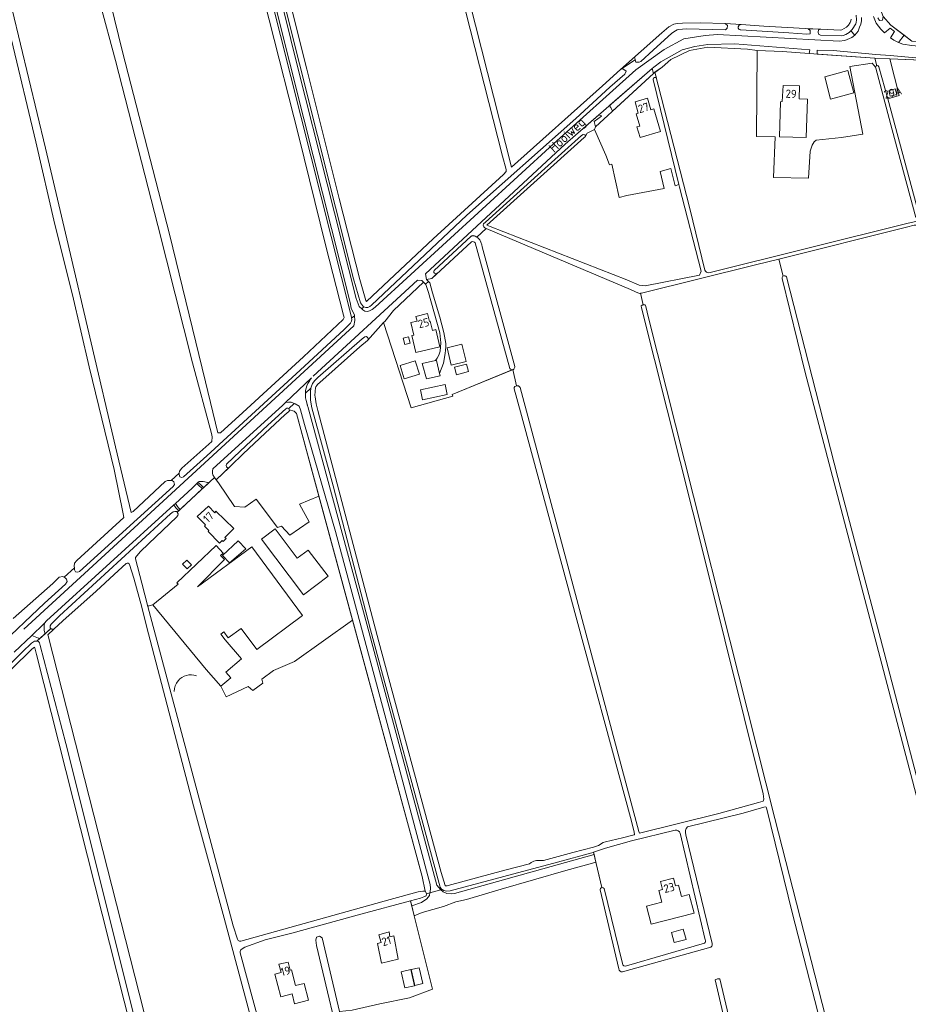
# Model space of a CAD drawing. Header units: metres. Extents: x 209813 to 223847, y 571801 to 587119.
# Tile 178 of 256: x 216248 to 216681, y 577986 to 578465. Entities that reach past the tile are written whole.
import ezdxf
from ezdxf.enums import TextEntityAlignment as Align

# ---------------------------------------------------------------- set-up
doc = ezdxf.new("R2010")
doc.units = ezdxf.units.M
for name, color, linetype, lineweight in [('B-RO-GR-BOUWLAND-GV', 8, 'Continuous', 0), ('B-RO-GR-GRAS-GV', 8, 'Continuous', 0), ('B-RO-GR-GROENVOORZIENING-GV', 8, 'Continuous', 0), ('B-RO-OG-BEBOUWING-GV', 8, 'Continuous', 0), ('B-RO-OG-BEBOUWING-T18', 8, 'Continuous', 0), ('B-RO-OG-BEBOUWING_OPSLAGTANK-GV', 8, 'Continuous', 0), ('B-RO-OG-TERREIN_CULTUURSCHEIDING-GV', 8, 'Continuous', 0), ('B-RO-OG-TERREIN_ERF-GV', 8, 'Continuous', 0), ('B-RO-OG-TOPOGRAFIE-T18', 8, 'Continuous', 0), ('B-RO-OG-WEG-GV', 8, 'Continuous', 0), ('B-RO-VH-GOOT-G', 8, 'Continuous', 0), ('B-RO-VH-ONVERHARD-GV', 8, 'Continuous', 0), ('B-RO-VH-VERHARDING_FUNDERING_ZAND-GV', 8, 'Continuous', 0), ('B-RO-VH-VERHARDING_HALFVERHARDING-GV', 8, 'Continuous', 0), ('B-RO-VH-VERHARDING_PUIN-GV', 8, 'Continuous', 0), ('B-RO-VH-VERHARDING_STRAATBAKSTEEN-GV', 8, 'Continuous', 0)]:
    doc.layers.add(name, color=color, linetype=linetype, lineweight=lineweight)
doc.styles.add('NLCS-ISO-M200-T18', font='txt', dxfattribs={"height": 0.36})

msp = doc.modelspace()

# ---------------------------------------------------------------- linework, layer by layer
at = {"layer": 'B-RO-GR-BOUWLAND-GV', "flags": 128}
msp.add_lwpolyline([(216339.236, 578149.164), (216313.316, 578180.569), (216311.354, 578180.099), (216310.895, 578179.835), (216352.419, 578024.4), (216354.473, 578017.81), (216354.848, 578017.134), (216355.436, 578016.798), (216356.158, 578016.798), (216428.887, 578037.114), (216442.415, 578040.937), (216444.795, 578041.242), (216445.818, 578041.201), (216444.382, 578048.267), (216410.496, 578173.124), (216382.241, 578153.026), (216372.09, 578148.616), (216366.384, 578144.386), (216366.914, 578142.401), (216362.019, 578138.829), (216359.77, 578140.814), (216349.043, 578135.803), (216346.388, 578140.931)], close=True, dxfattribs=at)
at = {"layer": 'B-RO-GR-BOUWLAND-GV'}
msp.add_lwpolyline([(216325.549, 578143.658, -0.3128978), (216334.461, 578146.01)], format="xyb", dxfattribs=at)
at = {"layer": 'B-RO-GR-GRAS-GV', "flags": 128}
for points in [[(216378.514, 578480.299), (216388.345, 578441.402), (216404.028, 578378.346), (216414.025, 578338.985), (216417.018, 578328.761), (216417.258, 578328.235), (216417.555, 578328.372), (216449.74, 578358.78), (216484.013, 578390.073), (216485.32, 578391.571), (216485.377, 578391.787), (216485.377, 578392.49), (216483.536, 578399.006), (216431.892, 578601.849)], [(216435.137, 578601.913), (216487.979, 578393.651), (216532.193, 578433.277), (216541.059, 578441.153), (216561.122, 578459.026), (216564.55, 578462.005), (216566.921, 578463.221), (216568.547, 578463.597), (216571.281, 578463.853), (216579.879, 578463.952), (216592.025, 578463.566), (216599.765, 578463.06), (216610.886, 578462.262), (216630.929, 578461.147), (216638.565, 578460.822), (216648.236, 578460.392), (216648.78, 578460.474), (216651.076, 578461.851), (216652.028, 578462.871), (216652.885, 578464.033), (216653.26, 578464.892), (216653.381, 578465.8)], [(216711.926, 578572.776), (216711.334, 578572.295), (216670.48, 578537.651), (216655.466, 578525.397), (216654.534, 578524.237), (216654.127, 578523.174), (216654.28, 578521.209), (216667.171, 578471.795), (216668.968, 578467.082), (216672.623, 578462.846), (216682.849, 578455.071), (216693.702, 578454.58), (216739.326, 578452.349), (216747.176, 578453.443)], [(216292.61, 578473.621), (216298.536, 578449.808), (216321.396, 578361.014), (216338.965, 578289.153), (216344.997, 578264.282), (216346.244, 578264.364), (216357.039, 578274.206), (216386.725, 578301.353), (216405.934, 578319.45), (216406.41, 578320.482), (216406.086, 578321.599), (216397.301, 578355.889), (216384.39, 578408.594), (216369.996, 578465.426), (216362.059, 578496.436)], [(216244.835, 578470.384), (216261.04, 578402.849), (216271.425, 578358.862), (216295.105, 578257.592), (216302.712, 578225.512), (216303.704, 578226.041), (216319.249, 578240.659), (216320.373, 578241.122), (216322.162, 578241.104), (216326.141, 578244.703), (216326.26, 578245.62), (216327.451, 578247.141), (216342.003, 578260.04), (216342.14, 578262.377), (216341.822, 578263.965), (216332.615, 578298.36), (216315.681, 578365.353), (216295.044, 578445.575), (216287.424, 578473.832)], [(216245.27, 578173.889), (216264.637, 578190.954), (216267.733, 578194.129), (216269.4, 578194.447), (216270.038, 578194.064), (216275.068, 578198.587), (216274.956, 578199.447), (216275.194, 578200.876), (216276.226, 578202.225), (216299.166, 578223.18), (216298.769, 578224.927), (216294.403, 578246.437), (216287.021, 578277.156), (216282.259, 578296.444), (216274.083, 578331.448), (216265.59, 578365.738), (216256.303, 578406.061), (216244.397, 578455.75)], [(216684.77, 578369.243), (216673.327, 578411.93), (216665.34, 578441.817), (216665.19, 578442.429), (216663.502, 578444.3), (216652.727, 578442.673), (216658.995, 578409.736), (216648.571, 578408.14), (216636.267, 578406.881), (216635.259, 578406.017), (216634.396, 578404.361), (216633.458, 578401.524), (216632.631, 578388.315), (216615.577, 578388.603), (216616.345, 578408.446), (216607.314, 578408.616), (216607.645, 578450.454), (216602.841, 578451.082), (216583.528, 578452.063), (216574.558, 578450.451), (216565.547, 578446.045), (216561.303, 578442.32), (216557.761, 578439.849), (216574.733, 578373.631), (216582.157, 578343.48)], [(216757.797, 578331.459), (216753.846, 578332.313), (216746.098, 578330.799), (216740.573, 578352.52), (216735.217, 578351.531), (216726.742, 578385.035), (216757.555, 578393.446), (216757.179, 578395.042), (216745.26, 578443.406), (216672.161, 578446.491), (216676.797, 578428.494), (216671.132, 578426.899), (216688.745, 578361.945), (216786.523, 577998.852), (216786.752, 577997.883), (216786.083, 577997.126), (216785.293, 577997.126), (216784.857, 577997.448), (216784.517, 577997.818), (216784.351, 577998.089)], [(216550.686, 578332.263), (216550.23, 578332.24), (216548.356, 578332.962), (216545.913, 578334.195), (216475.608, 578363.893), (216470.984, 578359.646), (216471.503, 578359.261), (216472.087, 578358.734), (216472.444, 578358.351), (216472.994, 578357.142), (216473.414, 578355.882), (216473.64, 578354.919), (216489.516, 578296.651), (216489.533, 578296.235), (216489.472, 578295.964), (216489.278, 578295.595), (216489.09, 578295.39), (216488.863, 578295.23), (216488.607, 578295.119)], [(216584.111, 578342.297), (216681.093, 578366.397), (216684.81, 578367.302)], [(216723.887, 577972.499), (216724.152, 577973.177), (216724.637, 577973.784), (216726.028, 577974.302), (216729.5, 577975.292), (216746.508, 577979.996), (216781.506, 577989.766), (216786.132, 577991.458), (216783.526, 578000.773), (216758.886, 578092.707), (216713.235, 578263.502), (216695.731, 578328.9), (216685.952, 578364.716), (216685.642, 578365.255), (216685.441, 578365.364), (216684.947, 578365.47), (216683.965, 578365.429), (216680.35, 578364.481), (216618.19, 578348.906)], [(216620.285, 578340.669), (216618.19, 578348.906), (216606.837, 578346.061), (216551.24, 578332.29), (216550.686, 578332.263), (216552.017, 578326.7)], [(216652.972, 577953.384), (216715.741, 577971.349), (216630.917, 578293.707), (216619.755, 578339.485)], [(216621.839, 578340.22), (216646.893, 578242.552), (216667.61, 578164.129), (216717.893, 577971.91)], [(216490.364, 578287.207), (216491.421, 578287.26), (216492.102, 578286.364), (216550.023, 578070.276), (216550.253, 578069.487), (216588.854, 578078.972), (216608.16, 578084.345), (216610.501, 578085.014), (216610.86, 578086.046), (216610.434, 578088.606), (216582.567, 578200.795), (216551.222, 578325.261), (216551.124, 578326.174), (216551.943, 578326.7), (216552.987, 578326.7)], [(216552.987, 578326.7), (216553.436, 578325.772), (216554.737, 578320.398), (216616.134, 578076.614), (216647.96, 577952.298), (216648.508, 577950.945), (216648.596, 577950.505)], [(216300.357, 578200.71), (216294.443, 578195.308), (216285.621, 578187.305), (216269.427, 578172.786), (216265.046, 578168.697), (216262.141, 578165.973), (216262.286, 578165.451), (216322.14, 577930.332), (216322.754, 577929.411), (216330.59, 577931.345), (216330.838, 577930.879)], [(216330.838, 577930.879), (216331.688, 577931.287), (216338.507, 577933.04), (216369.009, 577940.817), (216371.62, 577941.597), (216370.601, 577945.325), (216370.019, 577946.43), (216369.447, 577948.107), (216348.064, 578028.041), (216333.121, 578082.753), (216310.141, 578170.161), (216307.946, 578179.442), (216304.015, 578193.538), (216301.919, 578200.231)], [(216302.864, 577973.493), (216256.655, 578156.477), (216255.823, 578159.627), (216255.616, 578160), (216254.267, 578158.95), (216244.607, 578149.433), (216234.667, 578138.324), (216228.09, 578130.575), (216214.914, 578114.412), (216206.209, 578103.552), (216205.644, 578103.155), (216205.147, 578103.155), (216203.424, 578100.85), (216200.92, 578096.769), (216201.488, 578096.386), (216202.025, 578095.688), (216202.355, 578094.926), (216202.841, 578092.75), (216216.487, 578038.457), (216269.022, 577825.773)], [(216624.811, 578030.224), (216612.08, 578081.799), (216611.906, 578082.149), (216611.647, 578082.271), (216610.87, 578082.11), (216600.73, 578079.235), (216573.71, 578072.477)], [(216572.881, 578068.674), (216585.652, 578015.759)], [(216532.009, 578042.961), (216529.023, 578055.323), (216527.367, 578054.909), (216514.455, 578051.311), (216482.917, 578042.103), (216465.984, 578037.129), (216460.904, 578036.071), (216454.871, 578033.742), (216444.394, 578030.885), (216440.597, 578029.142), (216449.489, 577993.406), (216438.282, 577989.335), (216423.862, 577986.292), (216410.368, 577983.249), (216404.207, 577982.626), (216405.122, 577978.742), (216412.394, 577948.837), (216438.853, 577840.195), (216474.192, 577696.189), (216474.576, 577694.412), (216474.315, 577693.41), (216473.598, 577692.744), (216472.474, 577692.503)], [(216540.172, 578003.341), (216531.18, 578041.773)], [(216643.975, 577955.825), (216624.811, 578030.224)], [(216585.051, 578014.002), (216542.031, 578001.996)], [(216590.792, 577981.894), (216587.135, 577997.969), (216588.248, 577998.5), (216589.405, 577998.436), (216602.314, 577943.723)]]:
    msp.add_lwpolyline(points, dxfattribs=at)
for points in [[(216533.8, 578399.479), (216528.4, 578412.053), (216524.807, 578410.278), (216523.739, 578408.42), (216523.345, 578408.138), (216475.886, 578365.422), (216477.474, 578364.722), (216544.145, 578338.774), (216550.165, 578336.194), (216553.009, 578335.93), (216579.485, 578341.147), (216580.249, 578342.982), (216569.755, 578383.901), (216569.447, 578385.167), (216567.65, 578384.548), (216565.563, 578392.947), (216560.298, 578391.597), (216562.27, 578383.344), (216544.037, 578379.855), (216540.418, 578378.951), (216536.846, 578395.091), (216535.589, 578394.76)], [(216417.78, 578309.231), (216414.154, 578306.161), (216396.021, 578290.183), (216393.487, 578287.851), (216393.059, 578287.361), (216392.716, 578286.809), (216392.556, 578286.346), (216392.208, 578282.516), (216392.259, 578281.926), (216392.822, 578278.513), (216393.695, 578275.281), (216423.272, 578162.652), (216453.708, 578050.271), (216455.576, 578043.936), (216455.818, 578043.714), (216456.631, 578043.85), (216457.122, 578043.972), (216484.711, 578051.349), (216496.663, 578054.485), (216497.515, 578055.078), (216498.766, 578055.797), (216500.169, 578056.123), (216501.048, 578056.053), (216502.23, 578056.053), (216503.477, 578056.167), (216517.808, 578060.025), (216527.817, 578062.641), (216530.243, 578063.509), (216532.634, 578064.85), (216533.77, 578065.236), (216542.029, 578067.219), (216547.616, 578068.625), (216547.847, 578068.771), (216547.634, 578069.994), (216546.307, 578075.345), (216516.639, 578184.688), (216492.355, 578274.6), (216489.182, 578285.701), (216489.182, 578286.382), (216489.504, 578286.902), (216490.364, 578287.207), (216488.607, 578295.119), (216459.071, 578283.069), (216459.382, 578282.124), (216439.155, 578276.502), (216425.628, 578317.994)], [(216394.117, 578233.506), (216383.216, 578273.696), (216382.165, 578274.935), (216379.654, 578275.595), (216379.776, 578275.245), (216379.46, 578274.642), (216377.507, 578273.032), (216367.937, 578264.201), (216357.331, 578254.181), (216351.284, 578248.255), (216344.042, 578241.528), (216345.313, 578239.945), (216353.118, 578228.435), (216358.145, 578228.171), (216363.573, 578231.978), (216373.937, 578218.286), (216376.005, 578218.91), (216379.932, 578214.493), (216389.348, 578221.036), (216384.744, 578229.608)]]:
    msp.add_lwpolyline(points, close=True, dxfattribs=at)
at = {"layer": 'B-RO-GR-GRAS-GV'}
for points in [[(216582.157, 578343.48, 0.3082194), (216584.111, 578342.297)], [(216301.919, 578200.231, 0.5128699), (216300.357, 578200.71)], [(216573.71, 578072.477, 0.3208896), (216572.881, 578068.674)], [(216531.18, 578041.773, -0.4115802), (216532.009, 578042.961)], [(216585.652, 578015.759, -0.3518563), (216585.051, 578014.002)], [(216542.031, 578001.996, -0.4508014), (216540.172, 578003.341)]]:
    msp.add_lwpolyline(points, format="xyb", dxfattribs=at)
msp.add_arc((216620.849, 578339.706), 1.116, 27.43676, 189.07607, dxfattribs=at)
at = {"layer": 'B-RO-GR-GROENVOORZIENING-GV', "flags": 128}
for points in [[(216454.217, 578041.97), (216453.542, 578041.783), (216454.61, 578040.846), (216456.505, 578040.022), (216458.597, 578039.934), (216460.215, 578040.124), (216528.132, 578059.031), (216527.863, 578060.148), (216527.072, 578059.88), (216510.268, 578055.374), (216458.097, 578041.325), (216456.268, 578041.186), (216454.962, 578041.473)], [(216438.774, 578036.466), (216439.385, 578034.012), (216444.12, 578035.637), (216446.69, 578037.504), (216447.959, 578039.121), (216448.24, 578040.308), (216446.546, 578039.837), (216446.392, 578038.963), (216445.276, 578038.388), (216443.646, 578037.779)]]:
    msp.add_lwpolyline(points, close=True, dxfattribs=at)
at = {"layer": 'B-RO-OG-BEBOUWING-GV', "flags": 128}
for points in [[(216640.463, 578437.712), (216643.36, 578426.831), (216654.615, 578429.828), (216651.718, 578440.709)], [(216632.053, 578426.767), (216627.992, 578426.901), (216628.201, 578433.256), (216620.271, 578433.517), (216619.813, 578425.578), (216619.009, 578425.522), (216618.407, 578408.407), (216631.44, 578408.161)], [(216675.599, 578429.055), (216674.855, 578431.774), (216671.643, 578430.895), (216672.387, 578428.177)], [(216548.178, 578425.536), (216549.543, 578419.915), (216548.642, 578419.654), (216550.379, 578413.66), (216549.045, 578413.273), (216550.526, 578408.161), (216560.49, 578411.048), (216557.311, 578422.019), (216555.763, 578421.57), (216554.116, 578427.257)], [(216453.04, 578306.27), (216451.042, 578314.58), (216449.436, 578314.194), (216448.367, 578318.641), (216447.929, 578318.536), (216447.01, 578322.36), (216441.378, 578320.987), (216441.93, 578318.724), (216438.92, 578317.99), (216440.375, 578311.936), (216439.382, 578311.698), (216441.36, 578303.464)], [(216437.735, 578311.025), (216435.248, 578310.361), (216436.07, 578307.282), (216438.557, 578307.946)], [(216463.824, 578307.448), (216456.561, 578305.736), (216458.538, 578297.348), (216465.801, 578299.06)], [(216433.692, 578297.088), (216435.684, 578290.577), (216443.057, 578292.833), (216441.065, 578299.344)], [(216461.079, 578292.636), (216466.994, 578294.198), (216466.035, 578297.831), (216460.12, 578296.269)], [(216455.6, 578287.912), (216443.605, 578285.334), (216444.658, 578280.434), (216456.653, 578283.012)], [(216345.55, 578210.828), (216345.717, 578210.665), (216346.968, 578211.914), (216347.501, 578211.393), (216348.904, 578212.828), (216348.372, 578213.349), (216352.707, 578217.78), (216343.939, 578226.254), (216343.408, 578225.346), (216340.389, 578228.661), (216334.924, 578223.625), (216338.967, 578219.509), (216338.388, 578218.94), (216340.571, 578216.717), (216340.161, 578216.314)], [(216348.241, 578202.727), (216346.276, 578204.581), (216347.51, 578205.75), (216344.048, 578209.406), (216324.988, 578191.352), (216325.598, 578190.709), (216313.316, 578180.569), (216339.236, 578149.164), (216346.388, 578140.931), (216351.193, 578145.106), (216348.878, 578147.77), (216356.418, 578154.321), (216348.429, 578163.517), (216346.327, 578166.377), (216347.769, 578167.437), (216349.962, 578164.453), (216356.347, 578169.145), (216363.862, 578158.92), (216386.182, 578175.325), (216361.516, 578208.886), (216335.018, 578189.411)], [(216347.195, 578204.56), (216350.599, 578200.983), (216358.54, 578207.849), (216354.855, 578211.766)], [(216329.923, 578198.136), (216332.032, 578200.085), (216329.902, 578202.39), (216327.793, 578200.441)], [(216561.129, 578035.832), (216553.718, 578033.945), (216555.95, 578025.18), (216576.814, 578030.493), (216574.487, 578039.63), (216570.733, 578038.673), (216569.333, 578044.171), (216567.865, 578043.798), (216566.911, 578047.546), (216560.488, 578045.911), (216561.477, 578042.026), (216559.669, 578041.566)], [(216565.866, 578021.107), (216567.218, 578016.143), (216572.951, 578017.705), (216571.599, 578022.669)], [(216432.731, 578008.123), (216430.577, 578019.455), (216428.672, 578018.973), (216428.338, 578021.479), (216423.394, 578020.008), (216424.512, 578016.252), (216422.626, 578015.691), (216424.6, 578006.117)], [(216389.052, 577988.095), (216386.976, 577996.253), (216382.82, 577995.196), (216380.853, 578002.929), (216380.108, 578002.74), (216379.1, 578006.703), (216374.704, 578005.588), (216375.72, 578001.619), (216372.748, 578000.859), (216375.58, 577989.752), (216381.129, 577991.164), (216382.343, 577986.388)], [(216440.927, 577995.255), (216444.797, 577996.164), (216442.969, 578003.948), (216439.099, 578003.039)], [(216436.003, 577994.082), (216440.711, 577995.188), (216438.879, 578002.988), (216434.171, 578001.882)]]:
    msp.add_lwpolyline(points, close=True, dxfattribs=at)
at = {"layer": 'B-RO-OG-BEBOUWING_OPSLAGTANK-GV'}
msp.add_lwpolyline([(216325.549, 578143.658, 0.1783225), (216323.616, 578138.412)], format="xyb", dxfattribs=at)
at = {"layer": 'B-RO-OG-TERREIN_CULTUURSCHEIDING-GV', "flags": 128}
for points in [[(216410.082, 578320.097), (216411.448, 578321.37), (216411.431, 578321.606), (216409.87, 578324.953), (216409.367, 578327.784), (216386.79, 578417.148), (216366.021, 578500), (216362.27, 578514.622), (216359.898, 578520.293), (216357.497, 578528.93), (216354.938, 578528.291), (216357.19, 578520.142), (216356.767, 578518.872), (216356.767, 578518.195), (216357.898, 578518.195), (216358.044, 578519.364), (216359.769, 578519.734), (216360.624, 578516.491), (216409.973, 578320.625)], [(216378.176, 578481.187), (216376.731, 578487.537), (216376.745, 578486.789), (216376.469, 578485.961), (216375.506, 578485.686), (216374.652, 578485.97), (216374.226, 578486.736), (216372.34, 578494.366), (216363.107, 578530.331), (216361.743, 578529.99), (216365.792, 578515.119), (216384.057, 578441.341), (216412.244, 578329.744), (216413.784, 578325.912), (216415.053, 578324.729), (216416.061, 578325.668), (216415.866, 578325.738), (216414.446, 578327.662), (216410.948, 578339.361), (216375.931, 578479.031), (216375.556, 578480.478), (216375.726, 578481.44), (216376.573, 578481.735), (216377.323, 578481.87)]]:
    msp.add_lwpolyline(points, close=True, dxfattribs=at)
at = {"layer": 'B-RO-OG-TERREIN_ERF-GV', "flags": 128}
for points in [[(216664.817, 578446.812), (216632.853, 578448.939), (216619.913, 578449.937), (216607.645, 578450.454), (216607.314, 578408.616), (216616.345, 578408.446), (216615.577, 578388.603), (216632.631, 578388.315), (216633.458, 578401.524), (216634.396, 578404.361), (216635.259, 578406.017), (216636.267, 578406.881), (216648.571, 578408.14), (216658.995, 578409.736), (216652.727, 578442.673), (216663.502, 578444.3), (216665.19, 578442.429), (216665.555, 578443.055), (216665.816, 578443.085)], [(216558.503, 578436.944), (216557.761, 578439.849), (216557.015, 578439.328), (216528.776, 578413.383), (216528.4, 578412.053), (216533.8, 578399.479), (216535.589, 578394.76), (216536.846, 578395.091), (216540.418, 578378.951), (216544.037, 578379.855), (216562.27, 578383.344), (216560.298, 578391.597), (216565.563, 578392.947), (216567.65, 578384.548), (216569.447, 578385.167), (216556.964, 578436.43)], [(216468.428, 578357.299), (216449.066, 578339.513), (216446.551, 578339.05), (216448.103, 578337.396), (216449.456, 578332.443), (216452.988, 578320.618), (216455.048, 578313.18), (216455.935, 578307.897), (216455.935, 578306.148), (216455.629, 578303.031), (216454.805, 578298.192), (216452.942, 578293.197), (216453.192, 578292.118), (216446.511, 578290.572), (216444.511, 578298.052), (216450.879, 578299.485), (216451.772, 578300.648), (216452.614, 578302.118), (216453.222, 578304.111), (216453.562, 578308.234), (216453.03, 578312.991), (216447.599, 578332.625), (216446.274, 578336.622), (216445.094, 578337.679), (216430.431, 578323.879), (216426.241, 578318.545), (216425.628, 578317.994)], [(216425.628, 578317.994), (216439.155, 578276.502), (216459.382, 578282.124), (216459.071, 578283.069), (216488.472, 578295.085), (216488.056, 578295.068), (216487.785, 578295.129), (216487.416, 578295.323), (216487.211, 578295.511), (216487.063, 578295.716), (216470.316, 578356.831)], [(216567.598, 578070.949), (216546.4, 578065.648), (216533.775, 578062.11), (216528.846, 578060.48), (216527.863, 578060.148), (216532.009, 578042.961)], [(216582.264, 578017.565), (216570.116, 578069.413)], [(216533.071, 578042.484), (216541.917, 578005.937)], [(216410.368, 577983.249), (216423.862, 577986.292), (216438.282, 577989.335), (216449.489, 577993.406), (216440.597, 578029.142), (216438.774, 578036.466), (216414.637, 578029.962), (216381.025, 578020.802), (216367.992, 578017.461), (216358.104, 578013.957), (216356.732, 578013.149), (216356.098, 578012.594), (216355.736, 578011.899), (216355.722, 578011.124), (216372.742, 577948.94)], [(216406.726, 577956.71), (216393.04, 578014.817), (216392.585, 578017.292), (216392.899, 578018.784), (216394.416, 578019.218), (216395.76, 578018.461), (216404.207, 577982.626)], [(216543.907, 578004.889), (216581.918, 578015.8)]]:
    msp.add_lwpolyline(points, dxfattribs=at)
for points in [[(216664.817, 578446.812), (216665.816, 578443.085), (216666.387, 578443.153), (216666.874, 578442.6), (216671.132, 578426.899), (216676.797, 578428.494), (216672.161, 578446.491)], [(216654.615, 578429.828), (216643.36, 578426.831), (216640.463, 578437.712), (216651.718, 578440.709)], [(216618.407, 578408.407), (216619.009, 578425.522), (216619.813, 578425.578), (216620.271, 578433.517), (216628.201, 578433.256), (216627.992, 578426.901), (216632.053, 578426.767), (216631.44, 578408.161)], [(216671.643, 578430.895), (216674.855, 578431.774), (216675.599, 578429.055), (216672.387, 578428.177)], [(216548.642, 578419.654), (216549.543, 578419.915), (216548.178, 578425.536), (216554.116, 578427.257), (216555.763, 578421.57), (216557.311, 578422.019), (216560.49, 578411.048), (216550.526, 578408.161), (216549.045, 578413.273), (216550.379, 578413.66)], [(216439.382, 578311.698), (216440.375, 578311.936), (216438.92, 578317.99), (216441.93, 578318.724), (216441.378, 578320.987), (216447.01, 578322.36), (216447.929, 578318.536), (216448.367, 578318.641), (216449.436, 578314.194), (216451.042, 578314.58), (216453.04, 578306.27), (216441.36, 578303.464)], [(216436.07, 578307.282), (216435.248, 578310.361), (216437.735, 578311.025), (216438.557, 578307.946)], [(216458.538, 578297.348), (216456.561, 578305.736), (216463.824, 578307.448), (216465.801, 578299.06)], [(216443.057, 578292.833), (216435.684, 578290.577), (216433.692, 578297.088), (216441.065, 578299.344)], [(216466.035, 578297.831), (216466.994, 578294.198), (216461.079, 578292.636), (216460.12, 578296.269)], [(216444.658, 578280.434), (216443.605, 578285.334), (216455.6, 578287.912), (216456.653, 578283.012)], [(216349.043, 578135.803), (216359.77, 578140.814), (216362.019, 578138.829), (216366.914, 578142.401), (216366.384, 578144.386), (216372.09, 578148.616), (216382.241, 578153.026), (216410.496, 578173.124), (216394.117, 578233.506), (216384.744, 578229.608), (216389.348, 578221.036), (216379.932, 578214.493), (216376.005, 578218.91), (216373.937, 578218.286), (216363.573, 578231.978), (216358.145, 578228.171), (216353.118, 578228.435), (216345.313, 578239.945), (216343.24, 578242.527), (216325.12, 578225.685), (216325.624, 578224.965), (216325.5, 578224.035), (216324.776, 578223.252), (216311.329, 578210.413), (216307.119, 578206.415), (216304.854, 578203.639), (216304.8, 578202.942), (216307.856, 578191.211), (216310.895, 578179.835), (216311.354, 578180.099), (216313.316, 578180.569), (216325.598, 578190.709), (216324.988, 578191.352), (216344.048, 578209.406), (216347.51, 578205.75), (216346.276, 578204.581), (216348.241, 578202.727), (216335.018, 578189.411), (216361.516, 578208.886), (216386.182, 578175.325), (216363.862, 578158.92), (216356.347, 578169.145), (216349.962, 578164.453), (216347.769, 578167.437), (216346.327, 578166.377), (216348.429, 578163.517), (216356.418, 578154.321), (216348.878, 578147.77), (216351.193, 578145.106), (216346.388, 578140.931)], [(216345.717, 578210.665), (216340.161, 578216.314), (216340.571, 578216.717), (216338.388, 578218.94), (216338.967, 578219.509), (216334.924, 578223.625), (216340.389, 578228.661), (216343.408, 578225.346), (216343.939, 578226.254), (216352.707, 578217.78), (216348.372, 578213.349), (216348.904, 578212.828), (216347.501, 578211.393), (216346.968, 578211.914)], [(216388.96, 578207.294), (216398.59, 578194.488), (216386.571, 578185.45), (216366.177, 578212.57), (216372.851, 578217.589), (216383.555, 578203.355)], [(216358.54, 578207.849), (216350.599, 578200.983), (216347.195, 578204.56), (216354.855, 578211.766)], [(216327.793, 578200.441), (216329.902, 578202.39), (216332.032, 578200.085), (216329.923, 578198.136)], [(216560.488, 578045.911), (216566.911, 578047.546), (216567.865, 578043.798), (216569.333, 578044.171), (216570.733, 578038.673), (216574.487, 578039.63), (216576.814, 578030.493), (216555.95, 578025.18), (216553.718, 578033.945), (216561.129, 578035.832), (216559.669, 578041.566), (216561.477, 578042.026)], [(216423.394, 578020.008), (216428.338, 578021.479), (216428.672, 578018.973), (216430.577, 578019.455), (216432.731, 578008.123), (216424.6, 578006.117), (216422.626, 578015.691), (216424.512, 578016.252)], [(216372.748, 578000.859), (216375.72, 578001.619), (216374.704, 578005.588), (216379.1, 578006.703), (216380.108, 578002.74), (216380.853, 578002.929), (216382.82, 577995.196), (216386.976, 577996.253), (216389.052, 577988.095), (216382.343, 577986.388), (216381.129, 577991.164), (216375.58, 577989.752)], [(216439.099, 578003.039), (216442.969, 578003.948), (216444.797, 577996.164), (216440.927, 577995.255)], [(216440.711, 577995.188), (216436.003, 577994.082), (216434.171, 578001.882), (216438.879, 578002.988)]]:
    msp.add_lwpolyline(points, close=True, dxfattribs=at)
at = {"layer": 'B-RO-OG-TERREIN_ERF-GV'}
for points in [[(216470.316, 578356.831, 0.3261853), (216468.428, 578357.299)], [(216570.116, 578069.413, 0.2872393), (216567.598, 578070.949)], [(216532.009, 578042.961, -0.3100365), (216533.071, 578042.484)], [(216581.918, 578015.8, 0.3536133), (216582.264, 578017.565)], [(216541.917, 578005.937, 0.4988644), (216543.907, 578004.889)]]:
    msp.add_lwpolyline(points, format="xyb", dxfattribs=at)
msp.add_arc((216557.789, 578436.516), 0.832, 30.97238, 183.34649, dxfattribs=at)
msp.add_arc((216557.789, 578436.516), 0.832, 30.97238, 183.34649, dxfattribs=at)
at = {"layer": 'B-RO-OG-WEG-GV', "flags": 128}
for points in [[(216653.143, 578460.016), (216652.365, 578459.293), (216650.836, 578458.302), (216649.533, 578457.773), (216648.585, 578457.672), (216638.356, 578457.982), (216637.411, 578458.427), (216637.23, 578459.451), (216637.492, 578460.5), (216638.565, 578460.822), (216632.487, 578461.043), (216633.338, 578460.268), (216633.338, 578458.629), (216631.747, 578458.496), (216623.004, 578459.127), (216599.699, 578460.481), (216599.295, 578460.523), (216598.824, 578460.704), (216598.373, 578461.268), (216598.328, 578461.948), (216598.773, 578462.861), (216599.765, 578463.06), (216592.025, 578463.566), (216593.118, 578462.671), (216593.035, 578461.328), (216592.093, 578460.588), (216572.976, 578460.945), (216569.483, 578460.682), (216568.655, 578460.464), (216567.809, 578460.03), (216566.001, 578458.861), (216556.983, 578450.682), (216550.966, 578445.189), (216550.062, 578444.737), (216548.546, 578444.826), (216548.125, 578445.982), (216548.065, 578446.885)], [(216655.863, 578467.691), (216656.015, 578465.467), (216655.822, 578464.178), (216655.586, 578463.45), (216653.848, 578460.672), (216653.143, 578460.016), (216655.147, 578457.861), (216656.735, 578459.921), (216657.436, 578461.826), (216658.129, 578463.269), (216658.338, 578464.944), (216658.343, 578466.474)], [(216664.25, 578466.995), (216665.477, 578463.715), (216667.856, 578460.872), (216669.655, 578459.081), (216672.329, 578461.365), (216674.44, 578459.671), (216672.495, 578456.723), (216674.113, 578455.533), (216676.483, 578454.444)], [(216679.117, 578457.908), (216672.623, 578462.846), (216668.968, 578467.082), (216668.643, 578465.239), (216667.193, 578465.118), (216666.324, 578466.353)], [(216548.125, 578445.982), (216541.059, 578441.153), (216542.173, 578441.599), (216543.77, 578440.377), (216543.055, 578438.945), (216535.759, 578432.7), (216519.196, 578417.397), (216466.243, 578370.388), (216419.835, 578326.548), (216418.997, 578325.807), (216417.92, 578325.328), (216417.007, 578325.328), (216416.061, 578325.668), (216415.053, 578324.729), (216415.524, 578324.289), (216416.481, 578323.565), (216417.768, 578323.48), (216418.86, 578323.799), (216420.101, 578324.4), (216421.483, 578325.466), (216508.359, 578405.099), (216548.413, 578441.04), (216562.277, 578450.999), (216571.913, 578456.168), (216582.253, 578457.844), (216588.242, 578458.29), (216647.565, 578455.077), (216650.293, 578455.302), (216653.732, 578456.729), (216655.147, 578457.861)], [(216747.176, 578453.443), (216739.326, 578452.349), (216693.702, 578454.58), (216682.849, 578455.071), (216679.117, 578457.908), (216676.483, 578454.444), (216678.502, 578453.608), (216682.929, 578452.83), (216690.681, 578452.099), (216713.994, 578450.942), (216731.002, 578450.337), (216742.58, 578449.835), (216753.365, 578450.572), (216772.514, 578453.225), (216792.096, 578456.229)], [(216556.413, 578441.685), (216535.903, 578423.81), (216535.903, 578423.519), (216536.056, 578423.108), (216536.349, 578422.703), (216537.089, 578421.021), (216557.015, 578439.328)], [(216450.273, 578343.436), (216468.254, 578360.044), (216468.441, 578360.142), (216468.637, 578360.221), (216468.84, 578360.278), (216469.049, 578360.314), (216469.26, 578360.328), (216469.471, 578360.32), (216469.681, 578360.29), (216469.886, 578360.238), (216470.186, 578360.118), (216470.984, 578359.646), (216475.608, 578363.893), (216475.028, 578364.138), (216474.424, 578364.554), (216474.14, 578365.448), (216474.378, 578366.056), (216475.307, 578366.919), (216504.137, 578393.106), (216522.025, 578409.088), (216522.901, 578409.639), (216523.818, 578409.376), (216523.739, 578408.42), (216524.807, 578410.278), (216528.4, 578412.053), (216528.776, 578413.383), (216528.174, 578415.844), (216531.739, 578418.477), (216531.592, 578418.701), (216530.525, 578419.123), (216514.136, 578404.84), (216446, 578341.787), (216446.551, 578339.05), (216449.066, 578339.513), (216451.775, 578342.001)], [(216387.589, 578283.69), (216390.267, 578286.148), (216390.333, 578286.626), (216391.047, 578288.398), (216392.084, 578289.874), (216393.6, 578291.239), (216415.175, 578310.059), (216416.46, 578311.088), (216417.342, 578311.284), (216417.988, 578310.588), (216418.139, 578309.883), (216417.78, 578309.231), (216425.628, 578317.994), (216426.241, 578318.545), (216430.431, 578323.879), (216445.094, 578337.679), (216444.214, 578338.468), (216442.205, 578338.661), (216391.393, 578291.889)], [(216250.44, 578168.725), (216280.036, 578195.784), (216411.12, 578316.455), (216411.624, 578318.985), (216411.448, 578321.37), (216410.082, 578320.097), (216410.196, 578319.541), (216410.07, 578318.66), (216409.469, 578317.669), (216406.368, 578314.567), (216385.019, 578294.789), (216339.553, 578253.162), (216328.183, 578242.835), (216327.451, 578242.643), (216326.459, 578242.974), (216326.062, 578244.099), (216326.141, 578244.703), (216322.162, 578241.104), (216322.622, 578241.056), (216323.482, 578240.527), (216323.747, 578239.204), (216323.177, 578238.289), (216277.556, 578196.855), (216276.703, 578196.431), (216275.671, 578196.669), (216275.194, 578197.622), (216275.068, 578198.587), (216270.038, 578194.064), (216270.591, 578193.732), (216271.305, 578193.097), (216271.543, 578191.907), (216270.698, 578190.626), (216260.516, 578181.379), (216237.489, 578159.695)], [(216388.575, 578277.733), (216388.639, 578277.549), (216388.674, 578277.234), (216417.433, 578171.264), (216451.512, 578044.106), (216453.542, 578041.783), (216454.217, 578041.97), (216453.883, 578042.193), (216453.226, 578043.179), (216452.158, 578046.664), (216419.196, 578168.473), (216401.042, 578238.612), (216390.703, 578276.574), (216390.071, 578280.286), (216390.01, 578284.287), (216390.267, 578286.148)], [(216387.589, 578283.68), (216387.572, 578282.87)], [(216382.113, 578278.634), (216380.706, 578279.225), (216379.283, 578279.346), (216377.887, 578279.025), (216376.577, 578277.865), (216342.479, 578246.763), (216342.375, 578245.689), (216342.41, 578244.585), (216342.521, 578243.849), (216343.24, 578242.527), (216344.042, 578241.528), (216350.29, 578247.336), (216349.573, 578247.336), (216349.105, 578247.765), (216348.967, 578248.376), (216349.16, 578249.042), (216355.791, 578255.466), (216369.317, 578268.103), (216377.97, 578276.083), (216378.488, 578276.393), (216379.024, 578276.404), (216379.428, 578276.159)], [(216200.92, 578096.769), (216203.424, 578100.85), (216205.147, 578103.155), (216204.634, 578103.257), (216204.246, 578103.857), (216204.246, 578104.454), (216204.451, 578104.961), (216204.889, 578105.606), (216213.697, 578116.593), (216222.828, 578128.036), (216232.112, 578139.023), (216239.001, 578146.864), (216249.843, 578157.713), (216254.122, 578161.932), (216255.587, 578162.851), (216256.788, 578162.887), (216258.025, 578164.016), (216257.637, 578164.446), (216254.41, 578165.649), (216245.79, 578157.573)]]:
    msp.add_lwpolyline(points, dxfattribs=at)
for points in [[(216633.173, 578450.878), (216596.691, 578453.665), (216583.557, 578453.459), (216577.209, 578452.42), (216571.092, 578450.734), (216560.682, 578444.883), (216557.267, 578442.429), (216556.413, 578441.685), (216557.015, 578439.328), (216561.303, 578442.32), (216565.547, 578446.045), (216574.558, 578450.451), (216583.528, 578452.063), (216602.841, 578451.082), (216607.645, 578450.454), (216619.913, 578449.937), (216632.853, 578448.939)], [(216746.04, 578443.373), (216745.411, 578443.999), (216743.422, 578444.951), (216743.017, 578444.893), (216714.39, 578445.115), (216692.01, 578446.3), (216672.364, 578448.056), (216665.422, 578448.484), (216644.576, 578450.478), (216636.789, 578450.65), (216636.753, 578448.679), (216664.817, 578446.812), (216672.161, 578446.491)], [(216448.24, 578040.308), (216448.365, 578040.836), (216448.445, 578042.731), (216448.261, 578044.486), (216447.863, 578046.235), (216433.767, 578099.253), (216402.232, 578216.234), (216387.092, 578268.394), (216385.136, 578275.561), (216384.471, 578277.365), (216382.512, 578278.466), (216382.113, 578278.634), (216379.467, 578276.135), (216379.654, 578275.595), (216382.165, 578274.935), (216383.216, 578273.696), (216444.382, 578048.267), (216445.818, 578041.201), (216446.595, 578040.113), (216446.546, 578039.837)], [(216337.376, 578237.076), (216337.014, 578237.52), (216335.91, 578238.601), (216334.677, 578239.612), (216332.46, 578237.432), (216324.248, 578229.953), (216325.263, 578228.434), (216325.839, 578227.752), (216326.558, 578227.022)], [(216335.775, 578240.619), (216335.244, 578240.132), (216336.419, 578239.169), (216337.578, 578238.034), (216337.935, 578237.596), (216340.376, 578239.865), (216340.019, 578240.206), (216337.811, 578240.582)], [(216260.763, 578166.518), (216263.603, 578169.114), (216263.262, 578169.437), (216263.262, 578170.297), (216263.691, 578171.113), (216267.87, 578175.273), (216321.861, 578224.982), (216323.172, 578225.888), (216323.952, 578226.092), (216324.906, 578225.991), (216325.12, 578225.685), (216325.88, 578226.392), (216325.154, 578227.128), (216324.531, 578227.866), (216323.552, 578229.319), (216261.514, 578172.82), (216260.54, 578171.719), (216260.36, 578170.301), (216260.3, 578168.162)]]:
    msp.add_lwpolyline(points, close=True, dxfattribs=at)
at = {"layer": 'B-RO-OG-WEG-GV'}
for points in [[(216451.775, 578342.001, -0.8889682), (216450.273, 578343.436)], [(216390.602, 578291.073, 0.0531727), (216389.397, 578289.338)], [(216388.818, 578288.283, 0.1204565), (216387.589, 578283.69)], [(216388.383, 578278.35, 0.0152365), (216388.575, 578277.733)]]:
    msp.add_lwpolyline(points, format="xyb", dxfattribs=at)
at = {"layer": 'B-RO-VH-GOOT-G', "flags": 128}
msp.add_lwpolyline([(216446, 578341.787), (216514.136, 578404.84), (216556.413, 578441.685)], dxfattribs=at)
msp.add_lwpolyline([(216446, 578341.787), (216514.136, 578404.84), (216556.413, 578441.685)], dxfattribs=at)
at = {"layer": 'B-RO-VH-ONVERHARD-GV', "flags": 128}
for points in [[(216390.602, 578291.073), (216377.887, 578279.025), (216379.283, 578279.346), (216380.706, 578279.225), (216382.512, 578278.466), (216384.471, 578277.365), (216385.136, 578275.561), (216387.092, 578268.394), (216402.232, 578216.234), (216433.767, 578099.253), (216447.863, 578046.235), (216448.261, 578044.486), (216448.445, 578042.731), (216448.365, 578040.836), (216448.24, 578040.308)], [(216388.818, 578288.283), (216389.397, 578289.338)], [(216387.572, 578282.87), (216387.589, 578283.69)], [(216388.383, 578278.35), (216387.929, 578279.999)], [(216448.24, 578040.308), (216453.482, 578041.835), (216451.512, 578044.106), (216417.433, 578171.264), (216388.674, 578277.234), (216388.639, 578277.549), (216388.575, 578277.733)]]:
    msp.add_lwpolyline(points, dxfattribs=at)
at = {"layer": 'B-RO-VH-ONVERHARD-GV'}
msp.add_lwpolyline([(216387.929, 578279.999, -0.0727548), (216387.572, 578282.87)], format="xyb", dxfattribs=at)
at = {"layer": 'B-RO-VH-VERHARDING_FUNDERING_ZAND-GV', "flags": 128}
msp.add_lwpolyline([(216450.879, 578299.485), (216451.458, 578299.611), (216452.942, 578293.197), (216454.805, 578298.192), (216455.629, 578303.031), (216455.935, 578306.148), (216455.935, 578307.897), (216455.048, 578313.18), (216452.988, 578320.618), (216449.456, 578332.443), (216448.103, 578337.396), (216447.489, 578338.064), (216446.094, 578336.783), (216446.274, 578336.622), (216447.599, 578332.625), (216453.03, 578312.991), (216453.562, 578308.234), (216453.222, 578304.111), (216452.614, 578302.118), (216451.772, 578300.648)], close=True, dxfattribs=at)
msp.add_lwpolyline([(216450.879, 578299.485), (216451.458, 578299.611), (216452.942, 578293.197), (216454.805, 578298.192), (216455.629, 578303.031), (216455.935, 578306.148), (216455.935, 578307.897), (216455.048, 578313.18), (216452.988, 578320.618), (216449.456, 578332.443), (216448.103, 578337.396), (216447.489, 578338.064), (216446.094, 578336.783), (216446.274, 578336.622), (216447.599, 578332.625), (216453.03, 578312.991), (216453.562, 578308.234), (216453.222, 578304.111), (216452.614, 578302.118), (216451.772, 578300.648)], close=True, dxfattribs=at)
at = {"layer": 'B-RO-VH-VERHARDING_HALFVERHARDING-GV', "flags": 128}
msp.add_lwpolyline([(216322.14, 577930.332), (216262.286, 578165.451), (216262.141, 578165.973), (216265.046, 578168.697), (216264.007, 578168.731), (216263.603, 578169.114), (216256.788, 578162.887), (216257.558, 578162.719), (216258.063, 578162.045), (216258.483, 578160.784), (216270.858, 578113.069), (216320.584, 577914.574)], dxfattribs=at)
at = {"layer": 'B-RO-VH-VERHARDING_PUIN-GV', "flags": 128}
for points in [[(216260.54, 578171.719), (216260.063, 578171.18), (216254.41, 578165.649), (216257.637, 578164.446), (216258.025, 578164.016), (216260.763, 578166.518), (216260.3, 578168.162), (216260.36, 578170.301)], [(216453.542, 578041.783), (216448.24, 578040.308), (216447.959, 578039.121), (216446.69, 578037.504), (216444.12, 578035.637), (216439.385, 578034.012), (216440.597, 578029.142), (216444.394, 578030.885), (216454.871, 578033.742), (216460.904, 578036.071), (216465.984, 578037.129), (216482.917, 578042.103), (216514.455, 578051.311), (216527.367, 578054.909), (216529.023, 578055.323), (216528.132, 578059.031), (216460.215, 578040.124), (216458.597, 578039.934), (216456.505, 578040.022), (216454.61, 578040.846)]]:
    msp.add_lwpolyline(points, close=True, dxfattribs=at)
at = {"layer": 'B-RO-VH-VERHARDING_STRAATBAKSTEEN-GV', "flags": 128}
for points in [[(216334.677, 578239.612), (216335.91, 578238.601), (216337.014, 578237.52), (216337.376, 578237.076), (216337.935, 578237.596), (216337.578, 578238.034), (216336.419, 578239.169), (216335.244, 578240.132)], [(216325.88, 578226.392), (216326.558, 578227.022), (216325.839, 578227.752), (216325.263, 578228.434), (216324.248, 578229.953), (216323.552, 578229.319), (216324.531, 578227.866), (216325.154, 578227.128)]]:
    msp.add_lwpolyline(points, close=True, dxfattribs=at)

# ---------------------------------------------------------------- texts
at = {"layer": 'B-RO-OG-BEBOUWING-T18', "style": 'NLCS-ISO-M200-T18'}
for s, rotation, p in [('29', 358.1, (216624.104, 578429.389)), ('29A', 15.3, (216673.621, 578429.975)), ('27', 16.2, (216552.26, 578422.555)), ('25', 13.7, (216445.141, 578317.787)), ('17', 42.7, (216340.367, 578223.201)), ('23', 14.3, (216564.686, 578042.852)), ('21', 16.6, (216427.007, 578016.91)), ('19', 14.2, (216377.885, 578002.268))]:
    msp.add_text(s, height=4, rotation=rotation, dxfattribs=at).set_placement(p, align=Align.MIDDLE)
at = {"layer": 'B-RO-OG-TOPOGRAFIE-T18', "style": 'NLCS-ISO-M200-T18'}
msp.add_text('Hooiweg', height=4.5, rotation=42.8, dxfattribs=at).set_placement((216515.437, 578408.93), align=Align.MIDDLE)

doc.saveas('drawing.dxf')
